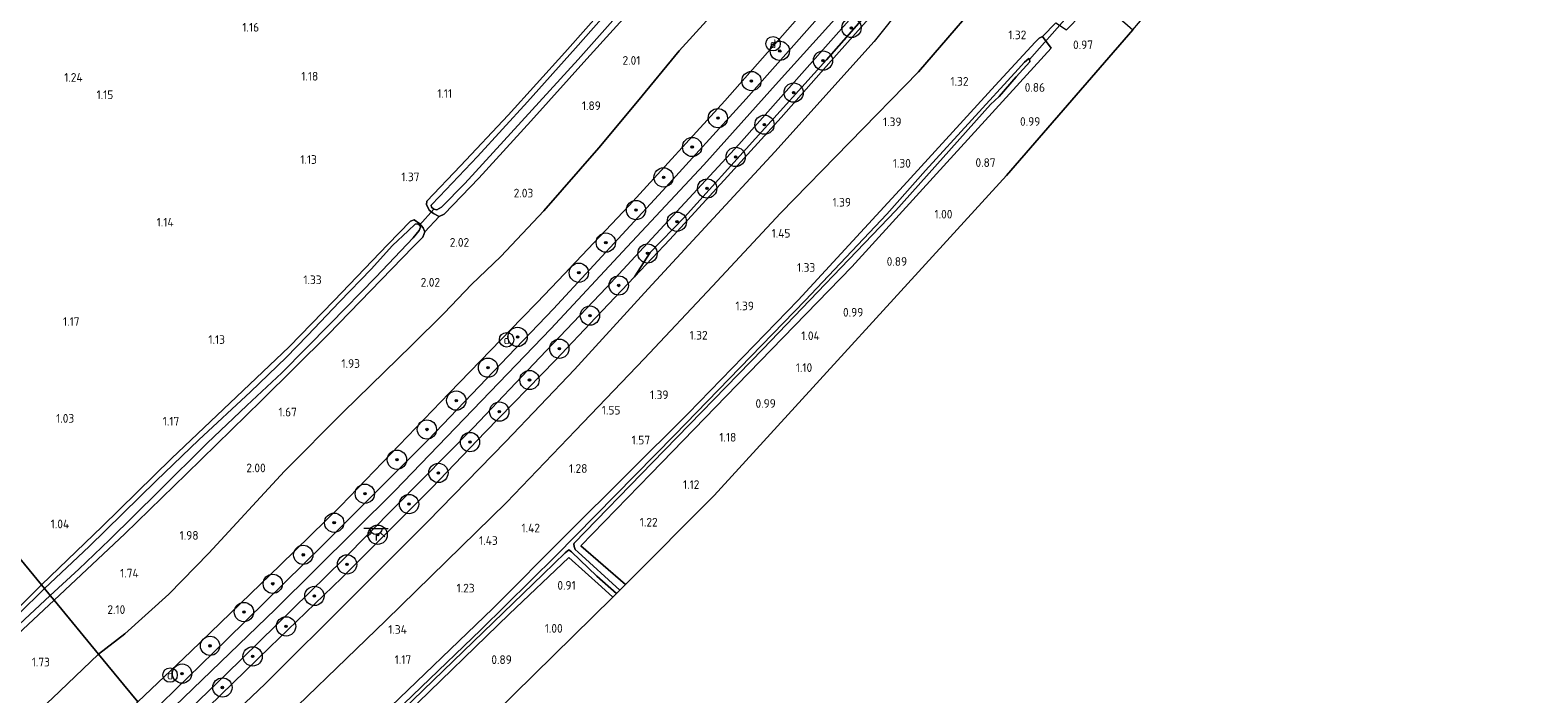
# Model space of a CAD drawing. Extents: x 130905 to 137824, y 412333 to 417928.
# Tile 142 of 256: x 133443 to 133755, y 414123 to 414261. Entities that reach past the tile are written whole.
import ezdxf
from ezdxf.enums import TextEntityAlignment as Align
from ezdxf.lldxf.tags import DXFTag

# ---------------------------------------------------------------- set-up
doc = ezdxf.new("R2010")
doc.units = 0
for name, color, linetype, lineweight in [('B-ME-GR-BOOM-S', 90, 'Continuous', 25), ('B-ME-GR-GRAS-GV', 60, 'Continuous', 13), ('B-ME-GW-TALUD_KRUIN-G', 90, 'Continuous', 18), ('B-ME-GW-TALUD_TEEN-G', 90, 'Continuous', 18), ('B-ME-IE-MEUBILAIR_DIJKPAAL-S', 7, 'Continuous', 25), ('B-ME-IE-TERREINAFSCHEIDING_DOORGANG-G', 210, 'Continuous', 18), ('B-ME-IE-TERREINAFSCHEIDING_KUNSTMATIG_HEKWERK-G', 20, 'IE-TERREINAFSCHEIDING-KUNSTMATIG', 18), ('B-ME-KG-GRENS_OPNAME-G', 210, 'KG-OPNAME', 18), ('B-ME-KL-ET_LS_OV_LICHTPUNT-S', 190, 'Continuous', 25), ('B-ME-KW-KUNSTWERK_DUIKER-G', 170, 'Continuous', 18), ('B-ME-OG-BREUKLIJN-G', 7, 'Continuous', 18), ('B-ME-OG-WATER_SLOOT-G', 120, 'Continuous', 18), ('B-ME-OG-WATER_SLOOT-GV', 120, 'Continuous', 18), ('B-ME-VH-VERHARDING_ASFALT-GV', 252, 'Continuous', 18), ('B-ME-WH-WINTERBED-G', 150, 'WH-WINTERBED', 18), ('X-XX-AL-HOOGTELABEL-S', 7, 'Continuous', 25)]:
    doc.layers.add(name, color=color, linetype=linetype, lineweight=lineweight)
doc.styles.add('NLCS-ISO', font='NLCS-ISO.ttf')
doc.styles.add('NLCS-ISO-ANNOTATIVE-T18', font='NLCS-ISO.ttf', dxfattribs={"height": 1.8})
doc.styles.get("Standard").update_dxf_attribs({"font": 'arial.ttf'})
doc.linetypes.add('IE-TERREINAFSCHEIDING-KUNSTMATIG', pattern='A,4,[82,NLCS.SHX,S=0.75,R=90,X=0,Y=0],4,-2', length=10)
tags = doc.linetypes.add('KG-OPNAME', pattern='A,5.5,-2,["O",Standard,S=1.8,R=0,X=-0.5,Y=-0.9],-2,5.5,-2,[5,NLCS.SHX,S=0.75,R=0,X=0,Y=0],-2', length=19).pattern_tags.tags
tags[6] = DXFTag(74, 10)
tags = doc.linetypes.add('WH-WINTERBED', pattern='A,6,-3.5,["WB",Standard,S=1.8,R=0,X=-1.5,Y=-0.9],-3.5,6,-3.5,6,-3.5,6,-3.5,6,-3.5', length=51).pattern_tags.tags
tags[6] = DXFTag(74, 10)

# ---------------------------------------------------------------- blocks, each defined once
blk = doc.blocks.new('SAL-HOOGTELABEL-SO')
at = {"color": 0, "linetype": 'ByBlock', "lineweight": -2, "style": 'NLCS-ISO-ANNOTATIVE-T18'}
blk.add_attdef('HOOGTE', text='', height=1.8, dxfattribs=at).set_placement((2.79, 0), align=Align.RIGHT)
blk = doc.blocks.new('SGR-BOOM_01-SO')
at = {"linetype": 'ByBlock', "lineweight": 18}
h = blk.add_hatch(color=0, dxfattribs=at)
h.dxf.hatch_style = 1
edge = h.paths.add_edge_path()
edge.add_arc((0, 0), 0.25, 0, 360)
at = {"color": 0, "linetype": 'ByBlock', "lineweight": 18}
for radius in [2, 0.25]:
    blk.add_circle((0, 0), radius, dxfattribs=at)
blk = doc.blocks.new('SIE-DIJKPAAL-SO')
at = {"color": 0, "linetype": 'ByBlock', "lineweight": 18}
blk.add_circle((0, 0), 1.5, dxfattribs=at)
at = {"color": 0, "linetype": 'ByBlock', "lineweight": 18, "style": 'NLCS-ISO'}
blk.add_text('d', height=1.8, dxfattribs=at).set_placement((0, 0), align=Align.MIDDLE_CENTER)
blk = doc.blocks.new('SKL-ET_OV_LICHTPUNT-SO')
at = {"color": 0, "linetype": 'ByBlock', "lineweight": 18}
for points in [[(-1.25, 0), (-2.5, 0)], [(1.25, 0), (2.5, 0)], [(-0.92, -0.85), (-1.83, -1.7)], [(0, -1.25), (0, -2.5)], [(0.92, -0.85), (1.83, -1.7)]]:
    blk.add_lwpolyline(points, dxfattribs=at)
blk.add_lwpolyline([(0, 0), (1.25, 0, -1), (-1.25, 0)], format="xyb", close=True, dxfattribs=at)

msp = doc.modelspace()

# ---------------------------------------------------------------- linework, layer by layer
at = {"layer": 'B-ME-GR-GRAS-GV'}
for points in [[(133612.089, 414319.59, 1.236), (133612.644, 414319.095, 1.311), (133613.048, 414318.384, 1.361), (133612.52, 414316.679, 1.486), (133601.609, 414303.939, 1.511), (133584.319, 414284.164, 1.549), (133573.702, 414272.277, 1.561), (133558.03, 414254.939, 1.536), (133546.389, 414242.069, 1.561), (133535.623, 414230.194, 1.536), (133528.396, 414222.745, 1.474), (133527.388, 414222.253, 1.424), (133526.182, 414222.893, 1.349), (133525.322, 414223.608, 1.386), (133524.717, 414224.787, 1.261), (133524.814, 414225.459, 1.161), (133531.819, 414232.768, 1.123), (133541.701, 414243.298, 1.084), (133553.471, 414256.275, 1.049), (133573.058, 414278.452, 1.016), (133590.371, 414298.028, 0.962), (133607.589, 414317.903, 1.013), (133609.478, 414320.031, 1.01), (133610.712, 414320.397, 1.219)], [(133671.285, 414260.992, 0.974), (133645.105, 414230.758, 0.925), (133584.453, 414164.432, 1.058), (133566.015, 414145.936, 1.065), (133556.794, 414153.974, 0.947), (133571.263, 414168.921, 0.948), (133589.215, 414187.33, 0.843), (133612.963, 414211.806, 0.781), (133630.596, 414231.128, 0.765), (133654.36, 414257.191, 0.861), (133652.56, 414259.609, 0.957), (133655.293, 414262.421, 0.95), (133657.502, 414260.95, 0.905), (133660.664, 414264.129, 0.893), (133663.865, 414267.313, 0.806), (133664.771, 414266.667, 0.842)], [(133523.339, 414220.765, 1.259), (133524.088, 414219.906, 1.274), (133524.39, 414219.112, 1.309), (133523.957, 414217.965, 1.459), (133522.013, 414215.964, 1.509), (133504.339, 414197.789, 1.509), (133490.546, 414184.094, 1.534), (133474.939, 414168.888, 1.384), (133462.127, 414156.439, 1.409), (133447.503, 414142.706, 1.321), (133446.64, 414143.703, 0.361), (133452.594, 414149.111, 0.361), (133458.954, 414155.199, 0.361), (133469.191, 414165.311, 0.361), (133479.233, 414175.243, 0.361), (133487.466, 414183.071, 0.361), (133494.732, 414189.858, 0.361), (133504.764, 414200.04, 0.361), (133514.222, 414209.658, 0.361), (133522.002, 414217.832, 0.361), (133523.247, 414219.348, 0.361), (133523.504, 414220.041, 0.361), (133523.302, 414220.454, 0.361), (133522.917, 414220.719, 0.361), (133522.415, 414220.644, 0.361), (133520.92, 414219.289, 0.361), (133517.678, 414216.228, 0.361), (133513.268, 414211.32, 0.361), (133506.697, 414204.561, 0.361), (133500.091, 414197.585, 0.361), (133495.615, 414193.042, 0.361), (133488.221, 414185.937, 0.361), (133477.54, 414175.977, 0.361), (133468.64, 414167.426, 0.361), (133454.769, 414153.834, 0.361), (133445.467, 414145.116, 0.361), (133444.863, 414145.89, 0.991), (133457.437, 414157.96, 1.105), (133471.841, 414172.055, 1.077), (133485.307, 414184.856, 1.259), (133496.225, 414195.211, 1.291), (133505.502, 414204.781, 1.241), (133516.712, 414216.439, 1.106), (133521.438, 414221.297, 1.132), (133522.197, 414221.571, 1.19)], [(133530.599, 414111.156, 0.993), (133515.057, 414091.615, 0.974), (133499.982, 414078.894, 0.988), (133490.787, 414090.085, 0.753), (133491.851, 414091.181, 0.809), (133491.834, 414092.342, 0.867), (133491.373, 414093.183, 0.994), (133494.31, 414096.045, 1.007), (133494.65, 414095.699, 0.954), (133495.622, 414095.524, 0.906), (133496.316, 414095.758, 0.873), (133504.905, 414103.816, 0.73), (133520.664, 414119.188, 0.717), (133541.896, 414139.811, 0.725), (133554.261, 414151.527, 0.762), (133561.084, 414145.495, 0.828), (133563.403, 414143.315, 0.965)], [(133423.29, 414083.566, 5.949), (133413.361, 414074.739, 5.836), (133410.546, 414078.449, 4.355), (133409.001, 414080.924, 3.754), (133406.494, 414084.605, 2.449), (133415.531, 414093.109, 2.424), (133425.534, 414102.54, 2.399), (133435.743, 414112.014, 2.399), (133447.054, 414122.311, 2.386), (133456.713, 414131.516, 2.624), (133461.912, 414125.234, 4.524), (133464.856, 414121.65, 6.011), (133457.429, 414114.671, 5.999), (133444.473, 414102.69, 5.974), (133433.036, 414092.303, 6.024)]]:
    msp.add_polyline3d(points, close=True, dxfattribs=at)
for points in [[(133632.421, 414282.799, 6.319), (133607.743, 414254.775, 6.269), (133592.998, 414238.436, 6.292), (133578.254, 414222.098, 6.314), (133571.177, 414214.808, 6.552), (133567.906, 414209.777, 6.254), (133559.895, 414201.32, 6.179), (133551.494, 414192.503, 6.304), (133536.938, 414177.526, 6.254), (133525.878, 414166.019, 6.304), (133507.185, 414147.317, 6.279), (133492.251, 414132.953, 6.41), (133471.827, 414113.124, 6.348)], [(133618.235, 414265.226, 5.942), (133608.676, 414254.538, 5.792), (133598.333, 414242.784, 5.904), (133587.188, 414230.582, 5.992), (133575.237, 414217.475, 6.042), (133567.906, 414209.777, 6.254), (133571.177, 414214.808, 6.552), (133578.254, 414222.098, 6.314), (133592.998, 414238.436, 6.292), (133607.743, 414254.775, 6.269), (133632.421, 414282.799, 6.319)], [(133573.058, 414278.452, 1.016), (133553.471, 414256.275, 1.049), (133541.701, 414243.298, 1.084), (133531.819, 414232.768, 1.123), (133524.814, 414225.459, 1.161), (133524.717, 414224.787, 1.261), (133525.322, 414223.608, 1.386), (133526.182, 414222.893, 1.349), (133527.388, 414222.253, 1.424), (133524.39, 414219.112, 1.309), (133524.088, 414219.906, 1.274), (133523.339, 414220.765, 1.259), (133522.197, 414221.571, 1.19), (133521.438, 414221.297, 1.132), (133516.712, 414216.439, 1.106), (133505.502, 414204.781, 1.241), (133496.225, 414195.211, 1.291), (133485.307, 414184.856, 1.259), (133471.841, 414172.055, 1.077), (133457.437, 414157.96, 1.105), (133444.863, 414145.89, 0.991), (133341.922, 414270.978, 1.57)], [(133193.23, 414111.36, 1.579), (133181.345, 414125.419, 1.496), (133175.706, 414134.186, 1.561), (133173.602, 414140.228, 1.583), (133175.068, 414147.979, 1.588), (133178.542, 414155.528, 1.559), (133182.941, 414160.595, 1.582), (133187.775, 414162.7, 1.544), (133192.076, 414164.031, 1.425), (133201.787, 414169.696, 1.358), (133207.569, 414172.082, 1.256), (133222.669, 414181.925, 1.25), (133245.401, 414198.347, 1.256), (133271.807, 414217.82, 1.322), (133283.69, 414226.771, 1.366), (133290.868, 414232.436, 1.481), (133301.656, 414240.676, 1.501), (133307.18, 414244.596, 1.556), (133325.65, 414258.507, 1.533), (133341.922, 414270.978, 1.57), (133444.863, 414145.89, 0.991), (133433.118, 414134.161, 1.116), (133425.802, 414128.172, 1.029), (133415.746, 414117.978, 0.991)], [(133585.673, 414265.956, 2.374), (133577.153, 414256.627, 2.361), (133568.497, 414246.124, 2.536), (133560.522, 414236.493, 2.624), (133549.107, 414223.45, 2.674), (133540.186, 414213.952, 2.786), (133534.057, 414208.147, 2.749), (133528.384, 414202.224, 2.611), (133521.643, 414195.523, 2.611), (133507.52, 414181.751, 2.611), (133495.29, 414169.445, 2.524), (133479.577, 414152.484, 2.674), (133471.292, 414143.95, 2.711), (133462.143, 414135.732, 2.661), (133456.713, 414131.516, 2.624), (133447.503, 414142.706, 1.321), (133462.127, 414156.439, 1.409), (133474.939, 414168.888, 1.384), (133490.546, 414184.094, 1.534), (133504.339, 414197.789, 1.509), (133522.013, 414215.964, 1.509), (133523.957, 414217.965, 1.459), (133524.39, 414219.112, 1.309), (133527.388, 414222.253, 1.424), (133528.396, 414222.745, 1.474), (133535.623, 414230.194, 1.536), (133546.389, 414242.069, 1.561), (133558.03, 414254.939, 1.536), (133573.702, 414272.277, 1.561)], [(133608.508, 414271.094, 6.353), (133586.663, 414246.262, 6.329), (133566.765, 414224.579, 6.26), (133552.036, 414209.006, 6.212), (133547.652, 414204.384, 6.197), (133544.539, 414201.18, 6.193), (133529.45, 414185.651, 6.177), (133506.957, 414162.285, 6.383), (133494.398, 414149.969, 6.211), (133475.86, 414132.052, 6.236), (133464.856, 414121.65, 6.011), (133461.912, 414125.234, 4.524), (133456.713, 414131.516, 2.624), (133462.143, 414135.732, 2.661), (133471.292, 414143.95, 2.711), (133479.577, 414152.484, 2.674), (133495.29, 414169.445, 2.524), (133507.52, 414181.751, 2.611), (133521.643, 414195.523, 2.611), (133528.384, 414202.224, 2.611), (133534.057, 414208.147, 2.749), (133540.186, 414213.952, 2.786), (133549.107, 414223.45, 2.674), (133560.522, 414236.493, 2.624), (133568.497, 414246.124, 2.536), (133577.153, 414256.627, 2.361), (133585.673, 414265.956, 2.374)], [(133464.856, 414121.65, 6.011), (133475.86, 414132.052, 6.236), (133494.398, 414149.969, 6.211), (133506.957, 414162.285, 6.383), (133529.45, 414185.651, 6.177), (133544.539, 414201.18, 6.193), (133547.652, 414204.384, 6.197), (133552.036, 414209.006, 6.212), (133566.765, 414224.579, 6.26), (133586.663, 414246.262, 6.329), (133608.508, 414271.094, 6.353)], [(133489.831, 414112.945, 1.793), (133516.308, 414138.495, 1.574), (133541.341, 414162.963, 1.694), (133555.64, 414177.861, 1.686), (133569.939, 414192.759, 1.678), (133584.058, 414207.845, 1.68), (133598.178, 414222.931, 1.682), (133612.498, 414237.608, 1.55), (133626.819, 414252.286, 1.417), (133643.783, 414271.967, 1.469)], [(133643.783, 414271.967, 1.469), (133626.819, 414252.286, 1.417), (133612.498, 414237.608, 1.55), (133598.178, 414222.931, 1.682), (133584.058, 414207.845, 1.68), (133569.939, 414192.759, 1.678), (133555.64, 414177.861, 1.686), (133541.341, 414162.963, 1.694), (133516.308, 414138.495, 1.574), (133489.831, 414112.945, 1.793)], [(133470.311, 414114.966, 6.627), (133483.146, 414127.318, 6.515), (133507.471, 414151.16, 6.551), (133534.491, 414178.526, 6.622), (133548.29, 414193.044, 6.606), (133562.09, 414207.562, 6.589), (133575.804, 414222.363, 6.572), (133589.519, 414237.165, 6.554), (133603.728, 414253.175, 6.521), (133617.938, 414269.185, 6.488)], [(133606.437, 414263.98, 6.569), (133591.049, 414246.684, 6.541), (133573.684, 414227.563, 6.5), (133551.067, 414203.148, 6.599), (133541.681, 414193.337, 6.625), (133525.09, 414175.975, 6.572), (133503.286, 414154.177, 6.565), (133483.352, 414134.537, 6.605), (133467.153, 414118.804, 6.652)], [(133471.827, 414113.124, 6.348), (133492.251, 414132.953, 6.41), (133507.185, 414147.317, 6.279), (133525.878, 414166.019, 6.304), (133536.938, 414177.526, 6.254), (133551.494, 414192.503, 6.304), (133559.895, 414201.32, 6.179), (133567.906, 414209.777, 6.254), (133575.237, 414217.475, 6.042), (133587.188, 414230.582, 5.992), (133598.333, 414242.784, 5.904), (133608.676, 414254.538, 5.792), (133618.235, 414265.226, 5.942)], [(133563.13, 414265.576, 0.461), (133555.667, 414257.161, 0.461), (133545.671, 414246.031, 0.461), (133535.332, 414234.677, 0.461), (133527.437, 414226.391, 0.461), (133525.722, 414224.616, 0.461), (133525.799, 414224.228, 0.461), (133526.262, 414223.802, 0.461), (133526.899, 414223.659, 0.461), (133527.839, 414224.175, 0.461), (133532.717, 414229.114, 0.461), (133544.438, 414241.995, 0.461), (133556.216, 414254.819, 0.461), (133565.625, 414265.406, 0.461)], [(133655.293, 414262.421, 0.95), (133652.56, 414259.609, 0.957), (133651.888, 414259.217, 0.992), (133651.006, 414258.402, 1.018), (133642.712, 414249.412, 0.978), (133623.722, 414228.628, 1.079), (133601.843, 414204.904, 1.069), (133579.053, 414181.45, 1.075), (133553.796, 414156.298, 1.171), (133538.512, 414140.956, 1.046), (133515.608, 414118.972, 1.13)], [(133515.608, 414118.972, 1.13), (133538.512, 414140.956, 1.046), (133553.796, 414156.298, 1.171), (133579.053, 414181.45, 1.075), (133601.843, 414204.904, 1.069), (133623.722, 414228.628, 1.079), (133642.712, 414249.412, 0.978), (133651.006, 414258.402, 1.018), (133651.888, 414259.217, 0.992), (133652.56, 414259.609, 0.957), (133654.36, 414257.191, 0.861), (133630.596, 414231.128, 0.765), (133612.963, 414211.806, 0.781), (133589.215, 414187.33, 0.843), (133571.263, 414168.921, 0.948), (133556.794, 414153.974, 0.947), (133566.015, 414145.936, 1.065), (133564.858, 414144.775, 0.01), (133556.192, 414152.654, 0.01), (133555.589, 414153.196, 0.01), (133555.376, 414153.864, 0.01), (133555.333, 414154.312, 0.01), (133555.353, 414154.56, 0.01), (133571.619, 414171.234, 0.01), (133594.55, 414194.773, 0.01), (133622.099, 414223.513, 0.01), (133641.762, 414245.515, 0.01), (133643.565, 414247.162, 0.01), (133647.068, 414251.258, 0.01), (133649.923, 414254.348, 0.01), (133649.891, 414254.846, 0.01), (133649.722, 414255.019, 0.01), (133648.826, 414254.24, 0.01), (133647.532, 414252.852, 0.01), (133628.248, 414231.777, 0.01), (133620.251, 414222.727, 0.01), (133603.324, 414204.882, 0.01), (133576.254, 414176.985, 0.01), (133551.614, 414151.887, 0.01), (133535.996, 414136.553, 0.01), (133523.663, 414124.651, -0.039), (133496.979, 414099.025, -0.039)], [(133515.713, 414115.974, -0.039), (133532.328, 414132.051, -0.039), (133548.944, 414148.129, -0.039), (133553.506, 414152.552, -0.039), (133554.298, 414153.124, -0.039), (133554.809, 414152.757, -0.039), (133560.115, 414147.719, -0.039), (133564.18, 414144.095, 0.01), (133563.403, 414143.315, 0.965), (133561.084, 414145.495, 0.828), (133554.261, 414151.527, 0.762), (133541.896, 414139.811, 0.725), (133520.664, 414119.188, 0.717)], [(133415.746, 414117.978, 0.991), (133425.802, 414128.172, 1.029), (133433.118, 414134.161, 1.116), (133444.863, 414145.89, 0.991), (133445.467, 414145.116, 0.361), (133434.472, 414134.349, 0.361), (133431.09, 414130.993, 0.186), (133429.367, 414129.583, 0.186), (133426.944, 414127.575, 0.186), (133422.537, 414123.066, 0.186)], [(133424.441, 414123.117, 0.186), (133430.962, 414129.398, 0.186), (133431.563, 414130.373, 0.186), (133435.194, 414133.51, 0.361), (133439.178, 414136.678, 0.361), (133446.64, 414143.703, 0.361), (133447.503, 414142.706, 1.321), (133438.846, 414134.643, 1.371), (133431.936, 414128.172, 1.384), (133422.589, 414119.431, 1.384)], [(133422.589, 414119.431, 1.384), (133431.936, 414128.172, 1.384), (133438.846, 414134.643, 1.371), (133447.503, 414142.706, 1.321), (133456.713, 414131.516, 2.624), (133447.054, 414122.311, 2.386)]]:
    msp.add_polyline3d(points, dxfattribs=at)
at = {"layer": 'B-ME-GW-TALUD_KRUIN-G'}
for points in [[(133547.652, 414204.384, 6.197), (133552.036, 414209.006, 6.212), (133566.765, 414224.579, 6.26), (133586.663, 414246.262, 6.329), (133608.508, 414271.094, 6.353), (133630.584, 414296.721, 6.23), (133642.448, 414310.875, 6.254), (133650.752, 414320.783, 6.271), (133669.888, 414343.786, 6.392), (133690.03, 414368.171, 6.482), (133704.052, 414384.95, 6.44), (133721.38, 414406.178, 6.476)], [(133578.254, 414222.098, 6.314), (133592.998, 414238.436, 6.292), (133607.743, 414254.775, 6.269), (133632.421, 414282.799, 6.319), (133645.454, 414298.452, 6.367), (133658.488, 414314.105, 6.415), (133663.004, 414319.478, 6.343), (133687.877, 414349.487, 6.565), (133710.092, 414376.551, 6.551), (133727.126, 414398.562, 6.566)], [(133578.254, 414222.098, 6.314), (133571.177, 414214.808, 6.552), (133567.906, 414209.777, 6.254)], [(133471.827, 414113.124, 6.348), (133492.251, 414132.953, 6.41), (133507.185, 414147.317, 6.279), (133525.878, 414166.019, 6.304), (133536.938, 414177.526, 6.254), (133551.494, 414192.503, 6.304), (133559.895, 414201.32, 6.179), (133567.906, 414209.777, 6.254)], [(133544.539, 414201.18, 6.193), (133529.45, 414185.651, 6.177), (133506.957, 414162.285, 6.383), (133494.398, 414149.969, 6.211), (133475.86, 414132.052, 6.236), (133464.856, 414121.65, 6.011)]]:
    msp.add_polyline3d(points, dxfattribs=at)
at = {"layer": 'B-ME-GW-TALUD_TEEN-G'}
for points in [[(133689.822, 414338.269, 3.182), (133673.059, 414316.014, 2.428), (133667.173, 414307.521, 2.117), (133663.843, 414301.18, 1.871), (133658.524, 414292.323, 1.661), (133643.783, 414271.967, 1.469), (133626.819, 414252.286, 1.417), (133612.498, 414237.608, 1.55), (133598.178, 414222.931, 1.682), (133584.058, 414207.845, 1.68), (133569.939, 414192.759, 1.678), (133555.64, 414177.861, 1.686), (133541.341, 414162.963, 1.694), (133516.308, 414138.495, 1.574), (133489.831, 414112.945, 1.793), (133479.931, 414103.276, 1.749)], [(133585.673, 414265.956, 2.374), (133577.153, 414256.627, 2.361), (133568.497, 414246.124, 2.536), (133560.522, 414236.493, 2.624), (133549.107, 414223.45, 2.674), (133540.186, 414213.952, 2.786), (133534.057, 414208.147, 2.749), (133528.384, 414202.224, 2.611), (133521.643, 414195.523, 2.611), (133507.52, 414181.751, 2.611), (133495.29, 414169.445, 2.524), (133479.577, 414152.484, 2.674), (133471.292, 414143.95, 2.711), (133462.143, 414135.732, 2.661), (133456.713, 414131.516, 2.624)], [(133456.713, 414131.516, 2.624), (133447.054, 414122.311, 2.386), (133435.743, 414112.014, 2.399), (133425.534, 414102.54, 2.399), (133415.531, 414093.109, 2.424), (133406.494, 414084.605, 2.449), (133392.125, 414072.671, 2.349), (133381.638, 414063.941, 2.299), (133369.513, 414054.381, 2.124), (133357.994, 414045.032, 1.936), (133348.169, 414037.618, 1.986), (133338.478, 414028.652, 1.911), (133329.811, 414020.84, 1.949), (133314.946, 414008.71, 1.878), (133312.009, 414007, 1.928), (133302.69, 414002.273, 1.715), (133299.877, 414001.472, 1.678), (133297.977, 414001.767, 1.59), (133292.563, 414006.786, 1.453)]]:
    msp.add_polyline3d(points, dxfattribs=at)
at = {"layer": 'B-ME-IE-TERREINAFSCHEIDING_DOORGANG-G'}
for points in [[(133652.56, 414259.609, 0.957), (133655.293, 414262.421, 0.95)], [(133524.39, 414219.112, 1.309), (133527.388, 414222.253, 1.424)], [(133547.652, 414204.384, 6.197), (133544.539, 414201.18, 6.193)]]:
    msp.add_polyline3d(points, dxfattribs=at)
at = {"layer": 'B-ME-IE-TERREINAFSCHEIDING_KUNSTMATIG_HEKWERK-G'}
msp.add_polyline3d([(133629.096, 414277.545, 5.854), (133618.235, 414265.226, 5.942), (133608.676, 414254.538, 5.792), (133598.333, 414242.784, 5.904), (133587.188, 414230.582, 5.992), (133575.237, 414217.475, 6.042), (133567.906, 414209.777, 6.254)], dxfattribs=at)
at = {"layer": 'B-ME-KG-GRENS_OPNAME-G'}
msp.add_polyline3d([(133499.982, 414078.894, 0.988), (133515.057, 414091.615, 0.974), (133530.599, 414111.156, 0.993), (133563.403, 414143.315, 0.965), (133564.18, 414144.095, 0.01), (133564.858, 414144.775, 0.01), (133566.015, 414145.936, 1.065), (133584.453, 414164.432, 1.058), (133645.105, 414230.758, 0.925), (133671.285, 414260.992, 0.974), (133672.461, 414262.35, -0.182), (133672.902, 414262.858, -0.182), (133673.822, 414263.921, 0.784), (133705.928, 414300.998, 0.952), (133755.328, 414361.261, 1.014)], dxfattribs=at)
at = {"layer": 'B-ME-KW-KUNSTWERK_DUIKER-G'}
for points in [[(133657.641, 414263.642, -0.182), (133649.891, 414254.846, 0.01)], [(133523.302, 414220.454, 0.361), (133526.262, 414223.802, 0.461)]]:
    msp.add_polyline3d(points, dxfattribs=at)
at = {"layer": 'B-ME-OG-BREUKLIJN-G'}
msp.add_polyline3d([(133636.233, 414281.922, 4.467), (133617.653, 414258.577, 3.93), (133597.045, 414235.653, 4.092), (133582.583, 414220.032, 4.267), (133570.715, 414207.251, 4.156), (133555.424, 414190.525, 4.256), (133541.232, 414175.613, 4.181), (133524.984, 414158.929, 4.018), (133509.442, 414143.47, 4.056), (133491.277, 414125.367, 4.043), (133474.672, 414109.587, 3.893)], dxfattribs=at)
at = {"layer": 'B-ME-OG-WATER_SLOOT-G'}
for points in [[(133609.478, 414320.031, 1.01), (133607.589, 414317.903, 1.013), (133590.371, 414298.028, 0.962), (133573.058, 414278.452, 1.016), (133553.471, 414256.275, 1.049), (133541.701, 414243.298, 1.084), (133531.819, 414232.768, 1.123), (133524.814, 414225.459, 1.161)], [(133527.388, 414222.253, 1.424), (133528.396, 414222.745, 1.474), (133535.623, 414230.194, 1.536), (133546.389, 414242.069, 1.561), (133558.03, 414254.939, 1.536), (133573.702, 414272.277, 1.561), (133584.319, 414284.164, 1.549), (133601.609, 414303.939, 1.511), (133612.52, 414316.679, 1.486), (133613.048, 414318.384, 1.361)], [(133652.56, 414259.609, 0.957), (133651.888, 414259.217, 0.992), (133651.006, 414258.402, 1.018), (133642.712, 414249.412, 0.978), (133623.722, 414228.628, 1.079), (133601.843, 414204.904, 1.069), (133579.053, 414181.45, 1.075), (133553.796, 414156.298, 1.171), (133538.512, 414140.956, 1.046), (133515.608, 414118.972, 1.13), (133497.381, 414101.454, 1.186), (133494.953, 414099.249, 1.163), (133494.162, 414098.462, 1.13), (133493.821, 414097.655, 1.102), (133494.31, 414096.045, 1.007)], [(133652.56, 414259.609, 0.957), (133654.36, 414257.191, 0.861), (133630.596, 414231.128, 0.765), (133612.963, 414211.806, 0.781), (133589.215, 414187.33, 0.843), (133571.263, 414168.921, 0.948), (133556.794, 414153.974, 0.947), (133566.015, 414145.936, 1.065)], [(133524.814, 414225.459, 1.161), (133524.717, 414224.787, 1.261), (133525.322, 414223.608, 1.386), (133526.182, 414222.893, 1.349), (133527.388, 414222.253, 1.424)], [(133524.39, 414219.112, 1.309), (133524.088, 414219.906, 1.274), (133523.339, 414220.765, 1.259), (133522.197, 414221.571, 1.19), (133521.438, 414221.297, 1.132), (133516.712, 414216.439, 1.106), (133505.502, 414204.781, 1.241), (133496.225, 414195.211, 1.291), (133485.307, 414184.856, 1.259), (133471.841, 414172.055, 1.077), (133457.437, 414157.96, 1.105), (133444.863, 414145.89, 0.991)], [(133524.39, 414219.112, 1.309), (133523.957, 414217.965, 1.459), (133522.013, 414215.964, 1.509), (133504.339, 414197.789, 1.509), (133490.546, 414184.094, 1.534), (133474.939, 414168.888, 1.384), (133462.127, 414156.439, 1.409), (133447.503, 414142.706, 1.321)], [(133563.403, 414143.315, 0.965), (133561.084, 414145.495, 0.828), (133554.261, 414151.527, 0.762), (133541.896, 414139.811, 0.725), (133520.664, 414119.188, 0.717), (133504.905, 414103.816, 0.73), (133496.316, 414095.758, 0.873), (133495.622, 414095.524, 0.906), (133494.65, 414095.699, 0.954), (133494.31, 414096.045, 1.007)], [(133444.863, 414145.89, 0.991), (133433.118, 414134.161, 1.116), (133425.802, 414128.172, 1.029), (133415.746, 414117.978, 0.991)], [(133447.503, 414142.706, 1.321), (133438.846, 414134.643, 1.371), (133431.936, 414128.172, 1.384), (133422.589, 414119.431, 1.384), (133410.045, 414107.652, 1.334), (133397.93, 414096.621, 1.396), (133391.88, 414090.704, 1.279), (133381.269, 414080.834, 1.279), (133365.652, 414067.098, 1.129), (133349.38, 414052.787, 1.179), (133332.847, 414038.49, 1.191), (133319.74, 414027.514, 1.191), (133307.999, 414017.517, 1.129), (133305.955, 414018.505, 0.941)]]:
    msp.add_polyline3d(points, dxfattribs=at)
at = {"layer": 'B-ME-OG-WATER_SLOOT-GV'}
for points in [[(133565.625, 414265.406, 0.461), (133556.216, 414254.819, 0.461), (133544.438, 414241.995, 0.461), (133532.717, 414229.114, 0.461), (133527.839, 414224.175, 0.461), (133526.899, 414223.659, 0.461), (133526.262, 414223.802, 0.461), (133525.799, 414224.228, 0.461), (133525.722, 414224.616, 0.461), (133527.437, 414226.391, 0.461), (133535.332, 414234.677, 0.461), (133545.671, 414246.031, 0.461), (133555.667, 414257.161, 0.461), (133563.13, 414265.576, 0.461)], [(133496.979, 414099.025, -0.039), (133523.663, 414124.651, -0.039), (133535.996, 414136.553, 0.01), (133551.614, 414151.887, 0.01), (133576.254, 414176.985, 0.01), (133603.324, 414204.882, 0.01), (133620.251, 414222.727, 0.01), (133628.248, 414231.777, 0.01), (133647.532, 414252.852, 0.01), (133648.826, 414254.24, 0.01), (133649.722, 414255.019, 0.01), (133649.891, 414254.846, 0.01), (133649.923, 414254.348, 0.01), (133647.068, 414251.258, 0.01), (133643.565, 414247.162, 0.01), (133641.762, 414245.515, 0.01), (133622.099, 414223.513, 0.01), (133594.55, 414194.773, 0.01), (133571.619, 414171.234, 0.01), (133555.353, 414154.56, 0.01), (133555.333, 414154.312, 0.01), (133555.376, 414153.864, 0.01), (133555.589, 414153.196, 0.01), (133556.192, 414152.654, 0.01), (133564.858, 414144.775, 0.01), (133564.18, 414144.095, 0.01), (133560.115, 414147.719, -0.039), (133554.809, 414152.757, -0.039), (133554.298, 414153.124, -0.039), (133553.506, 414152.552, -0.039), (133548.944, 414148.129, -0.039), (133532.328, 414132.051, -0.039), (133515.713, 414115.974, -0.039)]]:
    msp.add_polyline3d(points, dxfattribs=at)
for points in [[(133452.594, 414149.111, 0.361), (133446.64, 414143.703, 0.361), (133445.467, 414145.116, 0.361), (133454.769, 414153.834, 0.361), (133468.64, 414167.426, 0.361), (133477.54, 414175.977, 0.361), (133488.221, 414185.937, 0.361), (133495.615, 414193.042, 0.361), (133500.091, 414197.585, 0.361), (133506.697, 414204.561, 0.361), (133513.268, 414211.32, 0.361), (133517.678, 414216.228, 0.361), (133520.92, 414219.289, 0.361), (133522.415, 414220.644, 0.361), (133522.917, 414220.719, 0.361), (133523.302, 414220.454, 0.361), (133523.504, 414220.041, 0.361), (133523.247, 414219.348, 0.361), (133522.002, 414217.832, 0.361), (133514.222, 414209.658, 0.361), (133504.764, 414200.04, 0.361), (133494.732, 414189.858, 0.361), (133487.466, 414183.071, 0.361), (133479.233, 414175.243, 0.361), (133469.191, 414165.311, 0.361), (133458.954, 414155.199, 0.361)], [(133439.178, 414136.678, 0.361), (133435.194, 414133.51, 0.361), (133434.802, 414133.965, 0.361), (133434.472, 414134.349, 0.361), (133445.467, 414145.116, 0.361), (133446.64, 414143.703, 0.361)]]:
    msp.add_polyline3d(points, close=True, dxfattribs=at)
at = {"layer": 'B-ME-VH-VERHARDING_ASFALT-GV'}
for points in [[(133617.938, 414269.185, 6.488), (133603.728, 414253.175, 6.521), (133589.519, 414237.165, 6.554), (133575.804, 414222.363, 6.572), (133562.09, 414207.562, 6.589), (133548.29, 414193.044, 6.606), (133534.491, 414178.526, 6.622), (133507.471, 414151.16, 6.551), (133483.146, 414127.318, 6.515), (133470.311, 414114.966, 6.627)], [(133467.153, 414118.804, 6.652), (133483.352, 414134.537, 6.605), (133503.286, 414154.177, 6.565), (133525.09, 414175.975, 6.572), (133541.681, 414193.337, 6.625), (133551.067, 414203.148, 6.599), (133573.684, 414227.563, 6.5), (133591.049, 414246.684, 6.541), (133606.437, 414263.98, 6.569)]]:
    msp.add_polyline3d(points, dxfattribs=at)
at = {"layer": 'B-ME-WH-WINTERBED-G'}
msp.add_polyline3d([(133724.884, 414401.533, 6.611), (133717.746, 414392.751, 6.621), (133694.286, 414364.186, 6.698), (133678.129, 414344.665, 6.602), (133659.554, 414322.253, 6.527), (133638.146, 414296.396, 6.569), (133613.354, 414267.528, 6.602), (133597.814, 414250.268, 6.581), (133582.274, 414233.008, 6.56), (133566.394, 414215.998, 6.61), (133550.514, 414198.988, 6.66), (133534.361, 414182.178, 6.656), (133518.208, 414165.368, 6.651), (133493.427, 414140.813, 6.582), (133468.637, 414117, 6.64)], dxfattribs=at)

# ---------------------------------------------------------------- block references
at = {"layer": 'B-ME-GR-BOOM-S'}
for p in [(133612.922, 414261.37, 6.542), (133598.051, 414256.609, 6.472), (133607.013, 414254.594, 6.518), (133592.169, 414250.357, 6.51), (133600.923, 414247.956, 6.568), (133585.203, 414242.667, 6.485), (133594.866, 414241.306, 6.642), (133579.871, 414236.683, 6.448), (133588.89, 414234.61, 6.605), (133573.931, 414230.375, 6.498), (133582.971, 414228.084, 6.568), (133568.216, 414223.608, 6.522), (133576.696, 414221.186, 6.568), (133561.954, 414216.857, 6.498), (133570.606, 414214.605, 6.618), (133556.357, 414210.603, 6.485), (133564.63, 414207.966, 6.568), (133558.657, 414201.726, 6.592), (133543.651, 414197.297, 6.51), (133552.313, 414194.851, 6.618), (133537.518, 414190.922, 6.572), (133546.122, 414188.362, 6.568), (133530.924, 414184.094, 6.472), (133539.85, 414181.805, 6.518), (133524.828, 414178.106, 6.548), (133533.773, 414175.486, 6.58), (133518.615, 414171.834, 6.522), (133527.218, 414169.103, 6.568), (133511.963, 414164.78, 6.51), (133521.129, 414162.636, 6.555), (133505.593, 414158.771, 6.548), (133514.619, 414156.276, 6.605), (133499.172, 414152.113, 6.41), (133508.26, 414150.13, 6.605), (133492.859, 414146.104, 6.398), (133501.497, 414143.59, 6.605), (133486.867, 414140.252, 6.36), (133495.615, 414137.28, 6.605), (133479.849, 414133.246, 6.372), (133488.673, 414131.049, 6.555), (133474.04, 414127.484, 6.422), (133482.402, 414124.607, 6.568)]:
    msp.add_blockref('SGR-BOOM_01-SO', p, dxfattribs=at)
at = {"layer": 'B-ME-IE-MEUBILAIR_DIJKPAAL-S'}
for p in [(133596.659, 414258.096, 5.913), (133541.375, 414196.705, 6.201), (133471.538, 414127.179, 6.201)]:
    msp.add_blockref('SIE-DIJKPAAL-SO', p, dxfattribs=at)
at = {"layer": 'B-ME-KL-ET_LS_OV_LICHTPUNT-S'}
msp.add_blockref('SKL-ET_OV_LICHTPUNT-SO', (133514.276, 414157.554, 6.531), dxfattribs=at)
at = {"layer": 'X-XX-AL-HOOGTELABEL-S'}
for p, values in [((133487.225, 414260.605, 1.164), {'HOOGTE': '1.16'}), ((133646.41, 414259.025, 1.317), {'HOOGTE': '1.32'}), ((133660.244, 414256.968, 0.968), {'HOOGTE': '0.97'}), ((133566.341, 414253.727, 2.008), {'HOOGTE': '2.01'}), ((133450.622, 414250.208, 1.24), {'HOOGTE': '1.24'}), ((133499.495, 414250.45, 1.177), {'HOOGTE': '1.18'}), ((133456.978, 414246.613, 1.152), {'HOOGTE': '1.15'}), ((133527.281, 414246.867, 1.114), {'HOOGTE': '1.11'}), ((133634.418, 414249.393, 1.318), {'HOOGTE': '1.32'}), ((133650.293, 414248.126, 0.859), {'HOOGTE': '0.86'}), ((133558.127, 414244.342, 1.892), {'HOOGTE': '1.89'}), ((133620.512, 414240.994, 1.392), {'HOOGTE': '1.39'}), ((133649.309, 414241.069, 0.99), {'HOOGTE': '0.99'}), ((133499.213, 414233.182, 1.126), {'HOOGTE': '1.13'}), ((133622.456, 414232.399, 1.304), {'HOOGTE': '1.30'}), ((133640.038, 414232.545, 0.868), {'HOOGTE': '0.87'}), ((133520.506, 414229.582, 1.367), {'HOOGTE': '1.37'}), ((133544.112, 414226.224, 2.03), {'HOOGTE': '2.03'}), ((133610.038, 414224.318, 1.393), {'HOOGTE': '1.39'}), ((133631.079, 414221.85, 1.003), {'HOOGTE': '1.00'}), ((133469.5, 414220.188, 1.139), {'HOOGTE': '1.14'}), ((133530.813, 414216.006, 2.018), {'HOOGTE': '2.02'}), ((133597.464, 414217.887, 1.454), {'HOOGTE': '1.45'}), ((133621.678, 414212.04, 0.893), {'HOOGTE': '0.89'}), ((133602.619, 414210.794, 1.33), {'HOOGTE': '1.33'}), ((133500.202, 414208.248, 1.33), {'HOOGTE': '1.33'}), ((133524.78, 414207.721, 2.017), {'HOOGTE': '2.02'}), ((133589.895, 414202.819, 1.393), {'HOOGTE': '1.39'}), ((133449.97, 414199.593, 1.173), {'HOOGTE': '1.17'}), ((133612.581, 414201.505, 0.99), {'HOOGTE': '0.99'}), ((133580.288, 414196.747, 1.317), {'HOOGTE': '1.32'}), ((133603.551, 414196.637, 1.041), {'HOOGTE': '1.04'}), ((133480.148, 414195.854, 1.126), {'HOOGTE': '1.13'}), ((133508.154, 414190.881, 1.93), {'HOOGTE': '1.93'}), ((133601.986, 414190.034, 1.104), {'HOOGTE': '1.10'}), ((133572.169, 414184.397, 1.393), {'HOOGTE': '1.39'}), ((133495.064, 414180.823, 1.668), {'HOOGTE': '1.67'}), ((133562.203, 414181.208, 1.554), {'HOOGTE': '1.55'}), ((133594.429, 414182.593, 0.993), {'HOOGTE': '0.99'}), ((133448.865, 414179.511, 1.026), {'HOOGTE': '1.03'}), ((133470.672, 414178.913, 1.167), {'HOOGTE': '1.17'}), ((133568.35, 414175.019, 1.567), {'HOOGTE': '1.57'}), ((133586.234, 414175.589, 1.18), {'HOOGTE': '1.18'}), ((133488.6, 414169.232, 2.004), {'HOOGTE': '2.00'}), ((133555.345, 414169.115, 1.28), {'HOOGTE': '1.28'}), ((133578.575, 414165.772, 1.117), {'HOOGTE': '1.12'}), ((133447.826, 414157.613, 1.042), {'HOOGTE': '1.04'}), ((133545.498, 414156.771, 1.418), {'HOOGTE': '1.42'}), ((133569.925, 414157.979, 1.218), {'HOOGTE': '1.22'}), ((133474.668, 414155.241, 1.98), {'HOOGTE': '1.98'}), ((133536.741, 414154.174, 1.43), {'HOOGTE': '1.43'}), ((133462.25, 414147.415, 1.743), {'HOOGTE': '1.74'}), ((133531.944, 414144.309, 1.23), {'HOOGTE': '1.23'}), ((133552.914, 414144.884, 0.913), {'HOOGTE': '0.91'}), ((133459.457, 414139.86, 2.104), {'HOOGTE': '2.10'}), ((133517.889, 414135.735, 1.342), {'HOOGTE': '1.34'}), ((133550.215, 414135.959, 1.004), {'HOOGTE': '1.00'}), ((133443.831, 414128.985, 1.73), {'HOOGTE': '1.73'}), ((133518.782, 414129.493, 1.168), {'HOOGTE': '1.17'}), ((133539.654, 414129.477, 0.893), {'HOOGTE': '0.89'})]:
    msp.add_blockref('SAL-HOOGTELABEL-SO', p, dxfattribs=at).add_auto_attribs(values)

doc.saveas('drawing.dxf')
